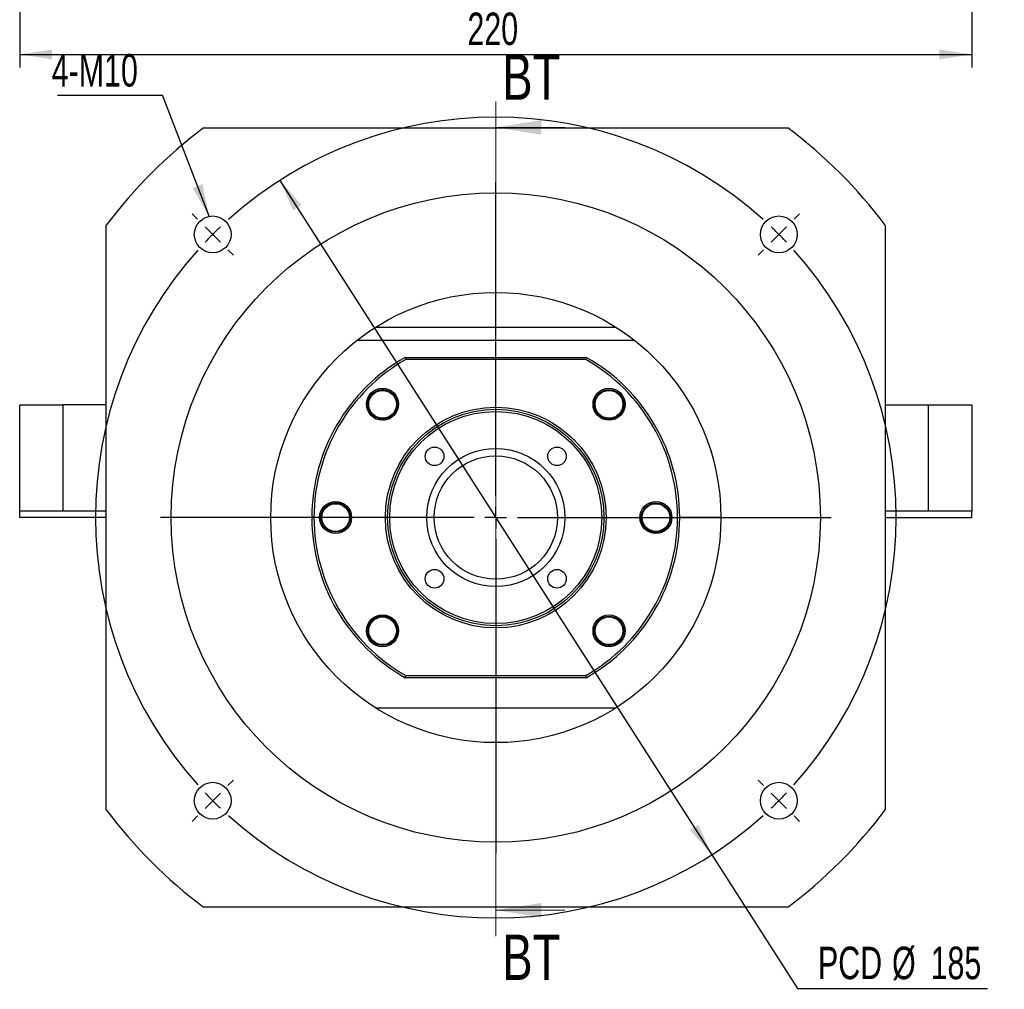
# Paper-space layout 'MBCS30L-J' of a CAD drawing. Header units: millimetres. Extents: x 12 to 324, y 10 to 204.
# Tile 1 of 5: x 16 to 92, y 18 to 93. Entities that reach past the tile are written whole.
import ezdxf

# ---------------------------------------------------------------- set-up
doc = ezdxf.new("R2010")
doc.units = ezdxf.units.MM
doc.layers.add('圖層0', color=7, linetype='Continuous')
doc.styles.add('SLDTEXTSTYLE0', font='TXT', dxfattribs={"width": 0.7})
doc.styles.add('SLDTEXTSTYLE3', font='TXT', dxfattribs={"width": 0.75})
doc.dimstyles.new('SLDDIMSTYLE0', dxfattribs={"dimtxt": 0.18, "dimasz": 2.5, "dimexe": 0, "dimexo": 0.0625, "dimgap": 0, "dimtad": 0, "dimtih": 1, "dimtoh": 1, "dimdec": 0, "dimrnd": 1e-09, "dimzin": 0, "dimdsep": 46, "dimtxsty": 'Standard', "dimsah": 1, "dimcen": 0.09, "dimadec": 0, "dimazin": 0, "dimtfac": 2.5, "dimtdec": 0, "dimtofl": 0, "dimtmove": 0, "dimatfit": 3, "dimfxl": 0, "dimfrac": 2, "dimtolj": 1, "dimtzin": 0, "dimarcsym": 0})
doc.dimstyles.new('SLDDIMSTYLE2', dxfattribs={"dimtxt": 2.5, "dimasz": 2.5, "dimexe": 0, "dimexo": 0.0625, "dimtad": 0, "dimtih": 1, "dimtoh": 1, "dimlfac": 3, "dimrnd": 1e-09, "dimzin": 12, "dimdsep": 46, "dimtxsty": 'SLDTEXTSTYLE0', "dimsah": 1, "dimcen": 0, "dimadec": 0, "dimazin": 3, "dimtfac": 1, "dimtmove": 0, "dimatfit": 3, "dimfxl": 0, "dimfrac": 2, "dimtolj": 1, "dimtzin": 12, "dimarcsym": 0})
doc.dimstyles.new('SLDDIMSTYLE3', dxfattribs={"dimtxt": 2.5, "dimasz": 2.5, "dimexe": 0, "dimexo": 0.0625, "dimtad": 1, "dimlfac": 3, "dimrnd": 1e-09, "dimzin": 12, "dimdsep": 46, "dimtxsty": 'SLDTEXTSTYLE0', "dimsah": 1, "dimcen": 0.09, "dimadec": 0, "dimazin": 3, "dimtfac": 1, "dimtofl": 0, "dimtmove": 0, "dimatfit": 3, "dimfxl": 0, "dimfrac": 2, "dimtolj": 1, "dimtzin": 12, "dimarcsym": 0})

# ---------------------------------------------------------------- blocks, each defined once
blk = doc.blocks.new('_D_51')
at = {"layer": '圖層0', "color": 7}
for p, q in [((36.407, 80.309), (69.667, 28.381)), ((69.667, 28.381), (76.266, 18.079)), ((76.266, 18.079), (90.92, 18.079))]:
    blk.add_line(p, q, dxfattribs=at)
for points in [[(36.407, 80.309), (37.432, 77.997), (38.079, 78.412)], [(69.667, 28.381), (68.643, 30.694), (67.995, 30.279)]]:
    blk.add_solid(points, dxfattribs=at)
at = {"layer": '圖層0', "color": 7, "char_height": 2.5, "attachment_point": 1, "style": 'SLDTEXTSTYLE0'}
for s, insert in [('PCD', (77.853, 21.302)), ('%%c', (83.558, 21.302)), ('185', (86.524, 21.302))]:
    blk.add_mtext(s, dxfattribs=dict(at, insert=insert))
blk = doc.blocks.new('SW_NOTE_15')
at = {"layer": '圖層0', "color": 0}
blk.add_line((-8.108, 0), (0, 0), dxfattribs=at)
at = {"layer": '圖層0', "color": 0, "insert": (-8.542, 3.165), "char_height": 2.5, "attachment_point": 1, "style": 'SLDTEXTSTYLE0'}
blk.add_mtext('4-M10', dxfattribs=at)
blk = doc.blocks.new('SW_CENTERMARKSYMBOL_26')
at = {"layer": '圖層0', "color": 0}
for p, q in [((0, 1.667), (0, 25.833)), ((0, 0), (0, 0.833)), ((-1.667, 0), (-25.833, 0)), ((0, 0), (-0.833, 0)), ((0, 0), (0, -0.833)), ((0, 0), (0.833, 0)), ((1.667, 0), (25.833, 0)), ((0, -1.667), (0, -25.833))]:
    blk.add_line(p, q, dxfattribs=at)
blk = doc.blocks.new('SW_CENTERMARKSYMBOL_27')
at = {"layer": '圖層0', "color": 0}
for p, q in [((-44.783, 1.179), (-45.196, 1.591)), ((1.179, 1.179), (1.591, 1.591)), ((-21.802, -20.136), (-21.802, 0.833)), ((-43.605, 0), (-44.194, 0.589)), ((-43.605, 0), (-43.016, -0.589)), ((0, 0), (-0.589, -0.589)), ((0, 0), (0.589, 0.589)), ((-42.426, -1.179), (-42.014, -1.591)), ((-1.179, -1.179), (-1.591, -1.591)), ((-21.802, -21.802), (-21.802, -20.969)), ((-23.469, -21.802), (-44.438, -21.802)), ((-21.802, -21.802), (-22.636, -21.802)), ((-21.802, -21.802), (-21.802, -22.636)), ((-21.802, -21.802), (-20.969, -21.802)), ((-20.136, -21.802), (0.833, -21.802)), ((-21.802, -23.469), (-21.802, -44.438)), ((-42.426, -42.426), (-42.014, -42.014)), ((-1.179, -42.426), (-1.591, -42.014)), ((-43.605, -43.605), (-43.016, -43.016)), ((0, -43.605), (-0.589, -43.016)), ((-43.605, -43.605), (-44.194, -44.194)), ((0, -43.605), (0.589, -44.194)), ((-44.783, -44.783), (-45.196, -45.196)), ((1.179, -44.783), (1.591, -45.196))]:
    blk.add_line(p, q, dxfattribs=at)
for start, end in [(48.09707, 131.90293), (135, 136.54853), (133.45147, 135), (45, 46.54853), (43.45147, 45), (138.09707, 221.90293), (318.09707, 41.90293), (223.45147, 225), (315, 316.54853), (225, 226.54853), (313.45147, 315), (228.09707, 311.90293)]:
    blk.add_arc((-21.802, -21.802), 30.833, start, end, dxfattribs=at)
blk = doc.blocks.new('_D_56')
at = {"layer": '圖層0', "color": 7}
for p, q in [((16.371, 117.191), (16.371, 89.002)), ((89.704, 117.191), (89.704, 89.002)), ((16.371, 90.002), (89.704, 90.002))]:
    blk.add_line(p, q, dxfattribs=at)
for points in [[(16.371, 90.002), (18.871, 89.618), (18.871, 90.387)], [(89.704, 90.002), (87.204, 90.387), (87.204, 89.618)]]:
    blk.add_solid(points, dxfattribs=at)
at = {"layer": '圖層0', "color": 7, "insert": (50.854, 93.225), "char_height": 2.5, "attachment_point": 1, "style": 'SLDTEXTSTYLE0'}
blk.add_mtext('220', dxfattribs=at)

psp = doc.layouts.new('MBCS30L-J')

# ---------------------------------------------------------------- linework, layer by layer
at = {"color": 7, "linetype": 'Continuous', "lineweight": 18}
for p, q in [((53.0372, 86.3818), (53.0372, 22.113)), ((58.3572, 84.3818), (53.0372, 84.3818)), ((58.3572, 24.113), (53.0372, 24.113))]:
    psp.add_line(p, q, dxfattribs=at)
at = {"color": 7, "linetype": 'Continuous', "lineweight": 25}
for p, q in [((30.5372, 84.3454), (75.5372, 84.3454)), ((23.0372, 31.8454), (23.0372, 76.8454)), ((83.0372, 76.8454), (83.0372, 31.8454)), ((43.7996, 69.0121), (62.2749, 69.0121)), ((42.3758, 68.0121), (63.6987, 68.0121)), ((46.0671, 66.6787), (46.111, 66.5121)), ((46.0671, 66.6787), (60.0074, 66.6787)), ((59.9634, 66.5121), (46.111, 66.5121)), ((59.9634, 66.5121), (60.0074, 66.6787)), ((43.3653, 63.6345), (43.5315, 63.8968)), ((62.3264, 64.0174), (62.5887, 63.8512)), ((16.3706, 54.8454), (16.3706, 63.0121)), ((16.3706, 63.0121), (19.7039, 63.0121)), ((19.7039, 63.0121), (19.7039, 54.8454)), ((23.0372, 63.0121), (19.7039, 63.0121)), ((83.0372, 63.0121), (86.3706, 63.0121)), ((86.3706, 54.8454), (86.3706, 63.0121)), ((86.3706, 63.0121), (89.7039, 63.0121)), ((89.7039, 63.0121), (89.7039, 54.8454)), ((19.7039, 54.8454), (16.3706, 54.8454)), ((16.3706, 54.3454), (16.3706, 54.8454)), ((23.0372, 54.8454), (19.7039, 54.8454)), ((66.4448, 54.6161), (66.5127, 54.3131)), ((86.3706, 54.8454), (83.0372, 54.8454)), ((89.7039, 54.8454), (86.3706, 54.8454)), ((89.7039, 54.3454), (89.7039, 54.8454)), ((23.0372, 54.3454), (16.3706, 54.3454)), ((38.8706, 54.3454), (35.7039, 54.3454)), ((70.3706, 54.3454), (67.2039, 54.3454)), ((83.0372, 54.3454), (89.7039, 54.3454)), ((43.7481, 44.6734), (43.4858, 44.8396)), ((62.7092, 45.0562), (62.543, 44.794)), ((46.0671, 42.0121), (46.111, 42.1787)), ((60.0074, 42.0121), (46.0671, 42.0121)), ((46.111, 42.1787), (59.9634, 42.1787)), ((59.9634, 42.1787), (60.0074, 42.0121)), ((62.2749, 39.6787), (43.7996, 39.6787)), ((75.5372, 24.3454), (30.5372, 24.3454))]:
    psp.add_line(p, q, dxfattribs=at)
for centre, radius in [((53.0372, 54.3454), 25), ((31.2348, 76.1478), 1.4167), ((74.8397, 76.1478), 1.4167), ((53.0372, 54.3454), 17.3333), ((44.3163, 63.0664), 1.2333), ((44.3163, 63.0664), 1.1333), ((44.3163, 63.0664), 1.0667), ((61.7582, 63.0664), 1.2333), ((61.7582, 63.0664), 1.1333), ((61.7582, 63.0664), 1.0667), ((53.0372, 54.3454), 8.5), ((53.0372, 54.3454), 8.3333), ((53.0372, 54.3454), 8.1667), ((48.3232, 59.0594), 0.7167), ((53.0372, 54.3454), 5.3167), ((57.7513, 59.0594), 0.7167), ((53.0372, 54.3454), 4.75), ((40.7039, 54.3454), 1.2333), ((40.7039, 54.3454), 1.1333), ((40.7039, 54.3454), 1.0667), ((65.3706, 54.3454), 1.2333), ((65.3706, 54.3454), 1.1333), ((65.3706, 54.3454), 1.0667), ((48.3232, 49.6313), 0.7167), ((57.7513, 49.6313), 0.7167), ((44.3163, 45.6244), 1.2333), ((44.3163, 45.6244), 1.1333), ((44.3163, 45.6244), 1.0667), ((61.7582, 45.6244), 1.2333), ((61.7582, 45.6244), 1.1333), ((61.7582, 45.6244), 1.0667), ((31.2348, 32.5429), 1.4167), ((74.8397, 32.5429), 1.4167)]:
    psp.add_circle(centre, radius, dxfattribs=at)
for radius, start, end in [(37.5, 126.869898, 143.130102), (37.5, 36.869898, 53.130102), (14.1667, 119.472932, 240.527068), (14, 119.651845, 240.348155), (14, 299.651845, 60.348155), (14.1667, 299.472932, 60.527068), (37.5, 216.869898, 233.130102), (37.5, 306.869898, 323.130102)]:
    psp.add_arc((53.0372, 54.3454), radius, start, end, dxfattribs=at)
for points, knots in [([(44.8844, 64.0174), (44.8225, 64.0499), (44.7061, 64.1112), (44.5187, 64.1604), (44.335, 64.1792), (44.1506, 64.1669), (43.9706, 64.1243), (43.743, 64.0279), (43.5247, 63.8669), (43.4098, 63.6994), (43.3653, 63.6345)], [0, 0, 0, 0, 0.1205086, 0.22645464, 0.3324005, 0.43834652, 0.54429233, 0.6502383, 0.86443841, 1, 1, 1, 1]), ([(44.3931, 61.8694), (44.4901, 61.8799), (44.7223, 61.9049), (45.0459, 62.1009), (45.3169, 62.4044), (45.4652, 62.7822), (45.4806, 63.1825), (45.3601, 63.5575), (45.1477, 63.8466), (44.9625, 63.9667), (44.8844, 64.0174)], [0, 0, 0, 0, 0.0989624, 0.236745, 0.3741408, 0.5093269, 0.6429194, 0.7755043, 0.9053144, 1, 1, 1, 1]), ([(62.7092, 62.4982), (62.7418, 62.5601), (62.803, 62.6765), (62.8522, 62.8639), (62.8711, 63.0476), (62.8587, 63.2321), (62.8162, 63.412), (62.7198, 63.6396), (62.5588, 63.8579), (62.3913, 63.9728), (62.3264, 64.0174)], [0, 0, 0, 0, 0.1205086, 0.22645464, 0.3324005, 0.43834652, 0.54429233, 0.6502383, 0.86443841, 1, 1, 1, 1]), ([(60.557, 63.0145), (60.5681, 62.9089), (60.5934, 62.6681), (60.7924, 62.3367), (61.0964, 62.0658), (61.4741, 61.9174), (61.8743, 61.9021), (62.2494, 62.0225), (62.5385, 62.235), (62.6586, 62.4201), (62.7092, 62.4982)], [0, 0, 0, 0, 0.1066734, 0.2432769, 0.3794969, 0.5135261, 0.6459753, 0.7774255, 0.9061247, 1, 1, 1, 1]), ([(40.4332, 55.4196), (40.3664, 55.3989), (40.2408, 55.3599), (40.0735, 55.2621), (39.9303, 55.1456), (39.8086, 55.0064), (39.7114, 54.849), (39.6186, 54.62), (39.5781, 54.3517), (39.6153, 54.1521), (39.6297, 54.0747)], [0, 0, 0, 0, 0.1205082, 0.2264542, 0.3324, 0.4383463, 0.544292, 0.650238, 0.8644385, 1, 1, 1, 1]), ([(41.8268, 53.9828), (41.8485, 54.0478), (41.9132, 54.241), (41.8747, 54.5865), (41.7185, 54.9565), (41.4448, 55.2509), (41.0948, 55.4307), (40.7401, 55.485), (40.5242, 55.439), (40.4332, 55.4196)], [0, 0, 0, 0, 0.083592, 0.2485575, 0.4108696, 0.5712682, 0.7304572, 0.8863147, 1, 1, 1, 1]), ([(65.6413, 53.2712), (65.7081, 53.2919), (65.8337, 53.3309), (66.001, 53.4287), (66.1442, 53.5452), (66.2659, 53.6844), (66.3631, 53.8417), (66.4559, 54.0708), (66.4963, 54.339), (66.4592, 54.5387), (66.4448, 54.6161)], [0, 0, 0, 0, 0.1205082, 0.2264542, 0.3324, 0.4383463, 0.544292, 0.650238, 0.8644385, 1, 1, 1, 1]), ([(39.6297, 54.0747), (39.587, 54.1923), (39.5359, 54.3329), (39.554, 54.4777), (39.5569, 54.5014)], [0, 0, 0, 0, 0.8366937, 1, 1, 1, 1]), ([(64.201, 54.381), (64.2015, 54.2894), (64.2029, 54.0644), (64.3602, 53.7341), (64.6286, 53.44), (64.98, 53.26), (65.3344, 53.2058), (65.5502, 53.2518), (65.6413, 53.2712)], [0, 0, 0, 0, 0.1292942, 0.3173672, 0.5032232, 0.6876774, 0.8682714, 1, 1, 1, 1]), ([(45.3609, 46.1722), (45.332, 46.23), (45.2426, 46.4086), (44.9734, 46.6227), (44.6016, 46.774), (44.1998, 46.7885), (43.8252, 46.6683), (43.536, 46.4558), (43.4159, 46.2707), (43.3653, 46.1926)], [0, 0, 0, 0, 0.0791782, 0.2449381, 0.4080321, 0.5692035, 0.7291592, 0.8857674, 1, 1, 1, 1]), ([(43.3653, 46.1926), (43.3327, 46.1306), (43.2715, 46.0143), (43.2223, 45.8268), (43.2034, 45.6432), (43.2158, 45.4587), (43.2583, 45.2787), (43.3547, 45.0511), (43.5157, 44.8329), (43.6832, 44.7179), (43.7481, 44.6734)], [0, 0, 0, 0, 0.1205086, 0.22645464, 0.3324005, 0.43834652, 0.54429233, 0.6502383, 0.86443841, 1, 1, 1, 1]), ([(60.6242, 45.7157), (60.6182, 45.6471), (60.6009, 45.4483), (60.7185, 45.1331), (60.9261, 44.8442), (61.1118, 44.7241), (61.1901, 44.6734)], [0, 0, 0, 0, 0.1636971, 0.4742183, 0.7782409, 1, 1, 1, 1]), ([(61.1901, 44.6734), (61.252, 44.6408), (61.3683, 44.5796), (61.5558, 44.5304), (61.7395, 44.5115), (61.9239, 44.5239), (62.1039, 44.5665), (62.3315, 44.6628), (62.5498, 44.8239), (62.6647, 44.9913), (62.7092, 45.0562)], [0, 0, 0, 0, 0.1205086, 0.22645464, 0.3324005, 0.43834652, 0.54429233, 0.6502383, 0.86443841, 1, 1, 1, 1])]:
    psp.add_open_spline(points, degree=3, knots=knots, dxfattribs=at)
at = {"color": 7, "linetype": 'Continuous', "lineweight": 18}
for points in [[(53.0372, 84.3818), (56.5372, 83.8218), (56.5372, 84.9418)], [(53.0372, 24.113), (56.5372, 23.553), (56.5372, 24.673)]]:
    psp.add_solid(points, dxfattribs=at)

# ---------------------------------------------------------------- block references
at = {"layer": '圖層0', "color": 7}
for name, p in [('SW_NOTE_15', (27.3813, 86.863)), ('SW_CENTERMARKSYMBOL_27', (74.8397, 76.1478)), ('SW_CENTERMARKSYMBOL_26', (53.0372, 54.3454))]:
    psp.add_blockref(name, p, dxfattribs=at)

# ---------------------------------------------------------------- texts
at = {"color": 7, "linetype": 'Continuous', "char_height": 3.5, "attachment_point": 1, "style": 'SLDTEXTSTYLE3'}
for insert in [(53.5317, 90.0116), (53.5317, 22.2383)]:
    psp.add_mtext('BT', dxfattribs=dict(at, insert=insert))

# ---------------------------------------------------------------- dimensions: what is measured, and where the dimension line sits
at = {"layer": '圖層0', "color": 7}
dim = psp.add_linear_dim(base=(89.7039, 90.0022), p1=(16.3706, 118.1907), p2=(89.7039, 118.1907), dimstyle='SLDDIMSTYLE3', dxfattribs=at)
dim.commit()
dim.dimension.update_dxf_attribs({"geometry": '_D_56', "text_midpoint": (53.0516, 90.0022), "dimtype": 160})
dim = psp.add_diameter_dim_2p(p1=(69.6673, 28.3813), p2=(36.4072, 80.3095), text='PCD<>', dimstyle='SLDDIMSTYLE2', dxfattribs=at)
dim.commit()
dim.dimension.update_dxf_attribs({"geometry": '_D_51', "text_midpoint": (84.3865, 20.1398), "dimtype": 163})

# ---------------------------------------------------------------- leaders
psp.add_leader([(30.9622, 77.538), (27.3813, 86.863)], dimstyle='SLDDIMSTYLE0', dxfattribs=at)

doc.saveas('drawing.dxf')
